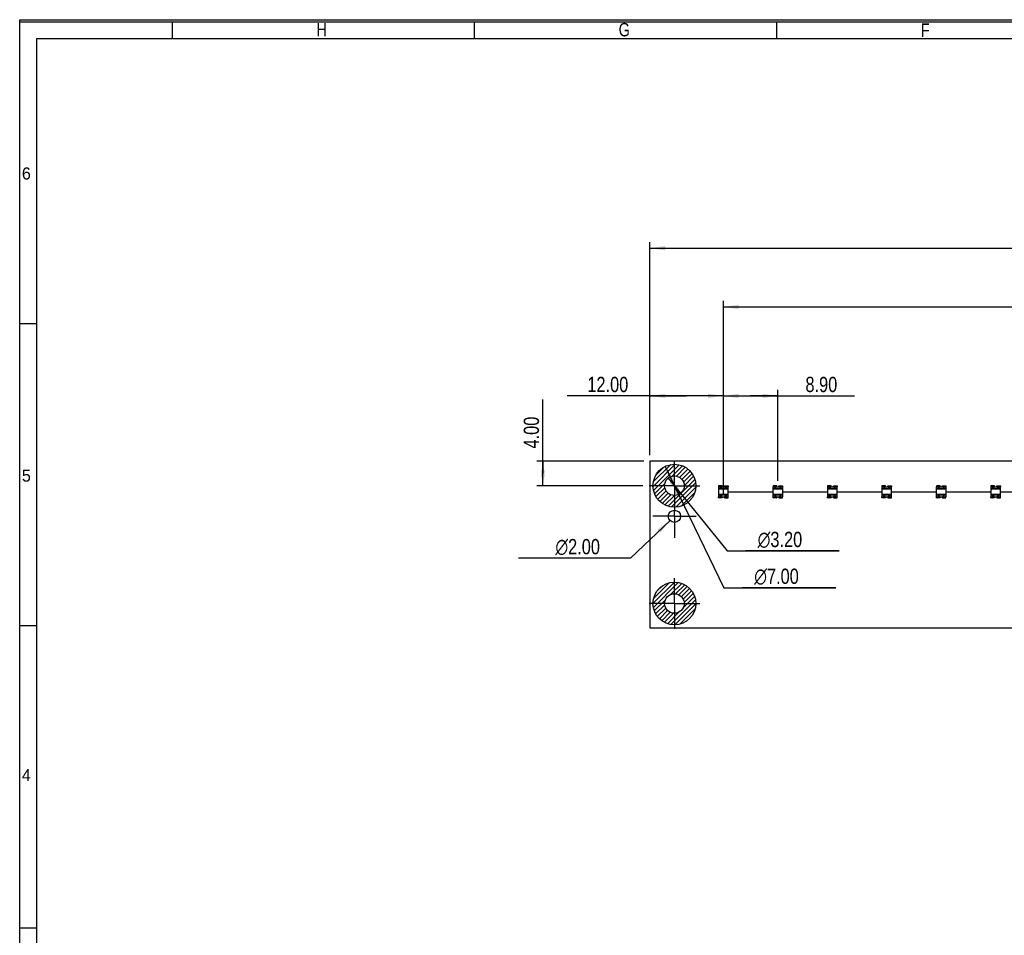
# Model space of a CAD drawing. Header units: millimetres. Extents: x 0 to 420, y 0 to 297.
# Tile 2 of 13: x 0 to 161, y 147 to 297. Entities that reach past the tile are written whole.
import ezdxf

# ---------------------------------------------------------------- set-up
doc = ezdxf.new("R2010")
doc.units = ezdxf.units.MM
doc.header["$LTSCALE"] = 23.1
doc.linetypes.add('CENTER', pattern=[0.6, 0.375, -0.075, 0.075, -0.075])
doc.layers.get('0').update_dxf_attribs({"linetype": 'CONTINUOUS'})
doc.layers.add('02___PRT_ALL_AXES', color=7, linetype='CONTINUOUS')
doc.layers.add('03___PRT_ALL_CURVES', color=7, linetype='CONTINUOUS')
doc.styles.get("Standard").update_dxf_attribs({"font": 'txt', "width": 0.8})
doc.styles.add('TEXTSTYLE_1', font='gdt', dxfattribs={"width": 0.8})
doc.styles.add('TEXTSTYLE_2', font='txt', dxfattribs={"width": 0.999999})
doc.dimstyles.new('DIMSTYLE_1', dxfattribs={"dimtxt": 2.5, "dimasz": 2.5, "dimexe": 1, "dimexo": 1, "dimtad": 1, "dimzin": 0, "dimdsep": 46, "dimtxsty": 'STANDARD', "dimblk": '_FILLED', "dimblk1": '_FILLED', "dimblk2": '_FILLED', "dimcen": 0.09, "dimadec": 0, "dimazin": 0, "dimtp": 0.1, "dimtm": 0.1, "dimtfac": 1, "dimtofl": 0, "dimtmove": 0, "dimatfit": 3, "dimldrblk": '_FILLED', "dimfxl": 1, "dimtolj": 1, "dimtzin": 0, "dimarcsym": 0})
doc.dimstyles.new('DIMSTYLE_2', dxfattribs={"dimtxt": 2.5, "dimasz": 2.5, "dimexe": 1, "dimexo": 1, "dimtad": 1, "dimzin": 0, "dimdsep": 46, "dimtxsty": 'STANDARD', "dimblk": '_FILLED', "dimblk1": '_FILLED', "dimblk2": '_FILLED', "dimcen": 0.09, "dimadec": 0, "dimazin": 0, "dimtp": 0.5, "dimtm": 0.5, "dimtfac": 1, "dimtofl": 0, "dimtmove": 0, "dimatfit": 3, "dimldrblk": '_FILLED', "dimfxl": 1, "dimtolj": 1, "dimtzin": 0, "dimarcsym": 0})
doc.dimstyles.new('DIMSTYLE_4', dxfattribs={"dimtxt": 2.5, "dimasz": 2.5, "dimexe": 1, "dimexo": 1, "dimtad": 1, "dimzin": 0, "dimdsep": 46, "dimtxsty": 'STANDARD', "dimblk": '_FILLED', "dimblk1": '_FILLED', "dimblk2": '_FILLED', "dimcen": 0.09, "dimadec": 0, "dimazin": 0, "dimtp": 0.2, "dimtm": 0.2, "dimtfac": 1, "dimtofl": 0, "dimtmove": 0, "dimatfit": 3, "dimldrblk": '_FILLED', "dimfxl": 1, "dimtolj": 1, "dimtzin": 0, "dimarcsym": 0})
doc.dimstyles.new('DIMSTYLE_5', dxfattribs={"dimtxt": 2.5, "dimasz": 2.5, "dimexe": 1, "dimexo": 1, "dimtad": 1, "dimzin": 0, "dimdsep": 46, "dimtxsty": 'STANDARD', "dimblk": '_FILLED', "dimblk1": '_FILLED', "dimblk2": '_FILLED', "dimcen": 0.09, "dimadec": 0, "dimazin": 0, "dimtp": 0.2, "dimtm": 0.2, "dimtfac": 1, "dimtmove": 0, "dimatfit": 2, "dimldrblk": '_FILLED', "dimfxl": 1, "dimtolj": 1, "dimtzin": 0, "dimarcsym": 0})
doc.dimstyles.new('DIMSTYLE_6', dxfattribs={"dimtxt": 2.5, "dimasz": 2.5, "dimexe": 1, "dimexo": 1, "dimtad": 1, "dimzin": 0, "dimdsep": 46, "dimtxsty": 'STANDARD', "dimblk": '_FILLED', "dimblk1": '_FILLED', "dimblk2": '_FILLED', "dimcen": 0.09, "dimadec": 0, "dimazin": 0, "dimtp": 0.1, "dimtm": 0.1, "dimtfac": 1, "dimtmove": 0, "dimatfit": 2, "dimldrblk": '_FILLED', "dimfxl": 1, "dimtolj": 1, "dimtzin": 0, "dimarcsym": 0})

# ---------------------------------------------------------------- blocks, each defined once
blk = doc.blocks.new('_FILLED')
at = {"color": 0, "linetype": 'BYBLOCK'}
blk.add_solid([(0, 0), (-1, 0.14), (-1, -0.14)], dxfattribs=at)
blk = doc.blocks.new('*D1')
at = {"color": 2, "linetype": 'CONTINUOUS'}
for p, q in [((103, 225.83), (103, 260.65)), ((103, 259.65), (204, 259.65)), ((305, 259.65), (204, 259.65)), ((305, 225.83), (305, 260.65))]:
    blk.add_line(p, q, dxfattribs=at)
at = {"color": 2, "linetype": 'CONTINUOUS', "xscale": 2.5, "yscale": 2.5, "zscale": 2.5, "rotation": 180}
blk.add_blockref('_FILLED', (103, 259.65), dxfattribs=at)
at = {"color": 2, "linetype": 'CONTINUOUS', "xscale": 2.5, "yscale": 2.5, "zscale": 2.5}
blk.add_blockref('_FILLED', (305, 259.65), dxfattribs=at)
at = {"color": 2, "linetype": 'CONTINUOUS', "insert": (204, 262.77), "char_height": 2.5, "width": 12, "attachment_point": 2, "line_spacing_factor": 0.9}
blk.add_mtext('202.00', dxfattribs=at)
blk = doc.blocks.new('*D3')
at = {"color": 2, "linetype": 'CONTINUOUS'}
for p, q in [((109, 235.51), (89.46, 235.51)), ((103, 225.83), (103, 236.51)), ((103, 235.51), (109, 235.51)), ((115, 235.51), (109, 235.51)), ((115, 221.63), (115, 236.51))]:
    blk.add_line(p, q, dxfattribs=at)
at = {"color": 2, "linetype": 'CONTINUOUS', "xscale": 2.5, "yscale": 2.5, "zscale": 2.5, "rotation": 180}
blk.add_blockref('_FILLED', (103, 235.51), dxfattribs=at)
at = {"color": 2, "linetype": 'CONTINUOUS', "xscale": 2.5, "yscale": 2.5, "zscale": 2.5}
blk.add_blockref('_FILLED', (115, 235.51), dxfattribs=at)
at = {"color": 2, "linetype": 'CONTINUOUS', "insert": (99.46, 238.63), "char_height": 2.5, "width": 10, "attachment_point": 3, "line_spacing_factor": 0.9}
blk.add_mtext('12.00', dxfattribs=at)
blk = doc.blocks.new('*D5')
at = {"color": 2, "linetype": 'CONTINUOUS'}
for p, q in [((85.5, 222.83), (85.5, 234.91)), ((102, 224.83), (84.5, 224.83)), ((85.5, 224.83), (85.5, 222.83)), ((85.5, 220.83), (85.5, 222.83)), ((101.86, 220.83), (84.5, 220.83))]:
    blk.add_line(p, q, dxfattribs=at)
at = {"color": 2, "linetype": 'CONTINUOUS', "xscale": 2.5, "yscale": 2.5, "zscale": 2.5}
for p, rotation in [((85.5, 224.83), 90), ((85.5, 220.83), 270)]:
    blk.add_blockref('_FILLED', p, dxfattribs=dict(at, rotation=rotation))
at = {"color": 2, "linetype": 'CONTINUOUS', "insert": (82.37, 226.91), "char_height": 2.5, "width": 8, "attachment_point": 1, "rotation": 90, "line_spacing_factor": 0.9}
blk.add_mtext('4.00', dxfattribs=at)
blk = doc.blocks.new('*D7')
at = {"color": 2, "linetype": 'CONTINUOUS'}
for p, q in [((115, 221.63), (115, 236.51)), ((115, 235.51), (119.45, 235.51)), ((123.9, 235.51), (119.45, 235.51)), ((119.45, 235.51), (136.41, 235.51)), ((123.9, 221.63), (123.9, 236.51))]:
    blk.add_line(p, q, dxfattribs=at)
at = {"color": 2, "linetype": 'CONTINUOUS', "xscale": 2.5, "yscale": 2.5, "zscale": 2.5, "rotation": 180}
blk.add_blockref('_FILLED', (115, 235.51), dxfattribs=at)
at = {"color": 2, "linetype": 'CONTINUOUS', "xscale": 2.5, "yscale": 2.5, "zscale": 2.5}
blk.add_blockref('_FILLED', (123.9, 235.51), dxfattribs=at)
at = {"color": 2, "linetype": 'CONTINUOUS', "insert": (128.41, 238.63), "char_height": 2.5, "width": 8, "attachment_point": 1, "line_spacing_factor": 0.9}
blk.add_mtext('8.90', dxfattribs=at)
blk = doc.blocks.new('*D9')
at = {"color": 2, "linetype": 'CONTINUOUS'}
for p, q in [((105.48, 223.98), (107, 220.83)), ((108.52, 217.68), (107, 220.83)), ((107, 220.83), (115.05, 204.15)), ((115.05, 204.15), (133.39, 204.15)), ((133.39, 204.15), (118.05, 204.15))]:
    blk.add_line(p, q, dxfattribs=at)
at = {"color": 2, "linetype": 'CONTINUOUS', "xscale": 2.5, "yscale": 2.5, "zscale": 2.5}
for p, rotation in [((105.48, 223.98), 115.7832072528), ((108.52, 217.68), 295.7832072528)]:
    blk.add_blockref('_FILLED', p, dxfattribs=dict(at, rotation=rotation))
at = {"color": 2, "linetype": 'CONTINUOUS', "insert": (120.05, 207.28), "char_height": 2.5, "width": 11.3333, "attachment_point": 1, "line_spacing_factor": 0.9, "style": 'TEXTSTYLE_1'}
blk.add_mtext('{\\Fgdt;n}\\Ftxt;7.00', dxfattribs=at)
blk = doc.blocks.new('*D10')
at = {"color": 2, "linetype": 'CONTINUOUS'}
for p, q in [((105.99, 222.07), (107, 220.83)), ((108.01, 219.58), (107, 220.83)), ((107, 220.83), (115.61, 210.17)), ((115.61, 210.17), (133.95, 210.17)), ((133.95, 210.17), (118.61, 210.17))]:
    blk.add_line(p, q, dxfattribs=at)
at = {"color": 2, "linetype": 'CONTINUOUS', "xscale": 2.5, "yscale": 2.5, "zscale": 2.5}
for p, rotation in [((105.99, 222.07), 128.9635632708), ((108.01, 219.58), 308.9635632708)]:
    blk.add_blockref('_FILLED', p, dxfattribs=dict(at, rotation=rotation))
at = {"color": 2, "linetype": 'CONTINUOUS', "insert": (120.61, 213.3), "char_height": 2.5, "width": 11.3333, "attachment_point": 1, "line_spacing_factor": 0.9, "style": 'TEXTSTYLE_1'}
blk.add_mtext('{\\Fgdt;n}\\Ftxt;3.20', dxfattribs=at)
blk = doc.blocks.new('*D13')
at = {"color": 2, "linetype": 'CONTINUOUS'}
for p, q in [((115, 219.39), (115, 251.05)), ((293, 219.39), (293, 251.05)), ((115, 250.05), (204, 250.05)), ((293, 250.05), (204, 250.05))]:
    blk.add_line(p, q, dxfattribs=at)
at = {"color": 2, "linetype": 'CONTINUOUS', "xscale": 2.5, "yscale": 2.5, "zscale": 2.5, "rotation": 180}
blk.add_blockref('_FILLED', (115, 250.05), dxfattribs=at)
at = {"color": 2, "linetype": 'CONTINUOUS', "xscale": 2.5, "yscale": 2.5, "zscale": 2.5}
blk.add_blockref('_FILLED', (293, 250.05), dxfattribs=at)
at = {"color": 2, "linetype": 'CONTINUOUS', "insert": (204, 253.18), "char_height": 2.5, "width": 12, "attachment_point": 2, "line_spacing_factor": 0.9}
blk.add_mtext('178.00', dxfattribs=at)
blk = doc.blocks.new('*D32')
at = {"color": 2, "linetype": 'CONTINUOUS'}
for p, q in [((106.28, 215.14), (99.83, 208.99)), ((96.83, 208.99), (81.5, 208.99)), ((99.83, 208.99), (96.83, 208.99))]:
    blk.add_line(p, q, dxfattribs=at)
at = {"color": 2, "linetype": 'CONTINUOUS', "xscale": 2.5, "yscale": 2.5, "zscale": 2.5, "rotation": 43.6425478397}
blk.add_blockref('_FILLED', (106.28, 215.14), dxfattribs=at)
at = {"color": 2, "linetype": 'CONTINUOUS', "insert": (94.83, 212.12), "char_height": 2.5, "width": 11.3333, "attachment_point": 3, "line_spacing_factor": 0.9, "style": 'TEXTSTYLE_1'}
blk.add_mtext('{\\Fgdt;n}\\Ftxt;2.00', dxfattribs=at)

msp = doc.modelspace()

# ---------------------------------------------------------------- linework, layer by layer
at = {"color": 7, "linetype": 'CONTINUOUS', "true_color": 0xf5f5f5}
for p, q in [((0, 0), (0, 297)), ((0, 297), (420, 297)), ((0.038, 0.358), (0.038, 296.671)), ((0.038, 296.671), (419.978, 296.671)), ((24.894, 296.671), (24.894, 293.928)), ((74.279, 296.671), (74.279, 293.928)), ((123.665, 296.671), (123.665, 293.928)), ((2.782, 3.102), (2.782, 293.928)), ((2.782, 293.928), (417.234, 293.928)), ((2.782, 247.286), (0.038, 247.286)), ((2.782, 197.9), (0.038, 197.9)), ((2.782, 148.515), (0.038, 148.515))]:
    msp.add_line(p, q, dxfattribs=at)
at = {"color": 7, "linetype": 'CONTINUOUS'}
for p, q in [((102.999, 224.828), (102.999, 197.578)), ((304.999, 224.828), (102.999, 224.828)), ((114.199, 220.628), (114.199, 219.028)), ((114.199, 220.628), (114.449, 220.628)), ((114.749, 220.628), (115.249, 220.628)), ((115.549, 220.628), (115.799, 220.628)), ((115.799, 219.028), (115.799, 220.628)), ((123.099, 220.628), (123.099, 219.028)), ((123.099, 220.628), (123.349, 220.628)), ((123.649, 220.628), (124.149, 220.628)), ((124.449, 220.628), (124.699, 220.628)), ((124.699, 219.028), (124.699, 220.628)), ((131.999, 220.628), (131.999, 219.028)), ((131.999, 220.628), (132.249, 220.628)), ((132.549, 220.628), (133.049, 220.628)), ((133.349, 220.628), (133.599, 220.628)), ((133.599, 219.028), (133.599, 220.628)), ((140.899, 220.628), (140.899, 219.028)), ((140.899, 220.628), (141.149, 220.628)), ((141.449, 220.628), (141.949, 220.628)), ((142.249, 220.628), (142.499, 220.628)), ((142.499, 219.028), (142.499, 220.628)), ((149.799, 220.628), (149.799, 219.028)), ((149.799, 220.628), (150.049, 220.628)), ((150.349, 220.628), (150.849, 220.628)), ((151.149, 220.628), (151.399, 220.628)), ((151.399, 219.028), (151.399, 220.628)), ((158.699, 220.628), (158.699, 219.028)), ((158.699, 220.628), (158.949, 220.628)), ((159.249, 220.628), (159.749, 220.628)), ((160.049, 220.628), (160.299, 220.628)), ((160.299, 219.028), (160.299, 220.628)), ((114.199, 220.347), (115.799, 220.347)), ((115.799, 220.323), (114.199, 220.323)), ((115.799, 220.278), (114.199, 220.278)), ((115.799, 219.378), (114.199, 219.378)), ((114.199, 219.333), (115.799, 219.333)), ((115.799, 219.308), (114.199, 219.308)), ((114.199, 219.028), (114.449, 219.028)), ((114.749, 219.028), (115.249, 219.028)), ((115.549, 219.028), (115.799, 219.028)), ((123.099, 220.347), (124.699, 220.347)), ((124.699, 220.323), (123.099, 220.323)), ((124.699, 220.278), (123.099, 220.278)), ((124.699, 219.378), (123.099, 219.378)), ((123.099, 219.333), (124.699, 219.333)), ((124.699, 219.308), (123.099, 219.308)), ((123.099, 219.028), (123.349, 219.028)), ((123.649, 219.028), (124.149, 219.028)), ((124.449, 219.028), (124.699, 219.028)), ((131.999, 220.347), (133.599, 220.347)), ((133.599, 220.323), (131.999, 220.323)), ((133.599, 220.278), (131.999, 220.278)), ((133.599, 219.378), (131.999, 219.378)), ((131.999, 219.333), (133.599, 219.333)), ((133.599, 219.308), (131.999, 219.308)), ((131.999, 219.028), (132.249, 219.028)), ((132.549, 219.028), (133.049, 219.028)), ((133.349, 219.028), (133.599, 219.028)), ((140.899, 220.347), (142.499, 220.347)), ((142.499, 220.323), (140.899, 220.323)), ((142.499, 220.278), (140.899, 220.278)), ((142.499, 219.378), (140.899, 219.378)), ((140.899, 219.333), (142.499, 219.333)), ((142.499, 219.308), (140.899, 219.308)), ((140.899, 219.028), (141.149, 219.028)), ((141.449, 219.028), (141.949, 219.028)), ((142.249, 219.028), (142.499, 219.028)), ((149.799, 220.347), (151.399, 220.347)), ((151.399, 220.323), (149.799, 220.323)), ((151.399, 220.278), (149.799, 220.278)), ((151.399, 219.378), (149.799, 219.378)), ((149.799, 219.333), (151.399, 219.333)), ((151.399, 219.308), (149.799, 219.308)), ((149.799, 219.028), (150.049, 219.028)), ((150.349, 219.028), (150.849, 219.028)), ((151.149, 219.028), (151.399, 219.028)), ((158.699, 220.347), (160.299, 220.347)), ((160.299, 220.323), (158.699, 220.323)), ((160.299, 220.278), (158.699, 220.278)), ((160.299, 219.378), (158.699, 219.378)), ((158.699, 219.333), (160.299, 219.333)), ((160.299, 219.308), (158.699, 219.308)), ((158.699, 219.028), (158.949, 219.028)), ((159.249, 219.028), (159.749, 219.028)), ((160.049, 219.028), (160.299, 219.028)), ((102.999, 197.578), (171.749, 197.578))]:
    msp.add_line(p, q, dxfattribs=at)
at = {"color": 2, "linetype": 'CONTINUOUS'}
for p, q in [((103.502, 220.681), (107.146, 224.325)), ((103.553, 221.438), (106.389, 224.274)), ((103.585, 220.056), (107.77, 224.242)), ((103.945, 222.538), (105.289, 223.881)), ((106.617, 222.381), (108.309, 224.073)), ((107.335, 222.392), (108.782, 223.839)), ((107.839, 222.189), (109.2, 223.549)), ((108.22, 221.862), (109.565, 223.208)), ((108.485, 221.421), (109.88, 222.815)), ((108.599, 220.828), (110.141, 222.37)), ((103.753, 219.518), (105.445, 221.209)), ((103.987, 219.044), (105.435, 220.492)), ((105.963, 217.485), (110.342, 221.864)), ((106.543, 217.357), (110.469, 221.284)), ((107.228, 217.335), (110.492, 220.599)), ((114.224, 220.793), (114.258, 220.828)), ((114.224, 220.652), (114.4, 220.828)), ((114.341, 220.628), (114.541, 220.828)), ((114.466, 220.611), (114.683, 220.828)), ((114.507, 220.51), (114.824, 220.828)), ((114.607, 220.469), (114.824, 220.686)), ((115.174, 220.753), (115.248, 220.828)), ((115.174, 220.612), (115.39, 220.828)), ((115.265, 220.562), (115.531, 220.828)), ((115.337, 220.492), (115.673, 220.828)), ((115.614, 220.628), (115.774, 220.788)), ((115.755, 220.628), (115.774, 220.646)), ((123.124, 220.793), (123.158, 220.828)), ((123.124, 220.652), (123.3, 220.828)), ((123.241, 220.628), (123.441, 220.828)), ((123.366, 220.611), (123.583, 220.828)), ((123.407, 220.51), (123.724, 220.828)), ((123.507, 220.469), (123.724, 220.686)), ((124.074, 220.753), (124.148, 220.828)), ((124.074, 220.612), (124.29, 220.828)), ((124.165, 220.562), (124.431, 220.828)), ((124.237, 220.492), (124.573, 220.828)), ((124.514, 220.628), (124.674, 220.788)), ((124.655, 220.628), (124.674, 220.646)), ((132.024, 220.793), (132.058, 220.828)), ((132.024, 220.652), (132.2, 220.828)), ((132.141, 220.628), (132.341, 220.828)), ((132.266, 220.611), (132.483, 220.828)), ((132.307, 220.51), (132.624, 220.828)), ((132.407, 220.469), (132.624, 220.686)), ((132.974, 220.753), (133.048, 220.828)), ((132.974, 220.612), (133.19, 220.828)), ((133.065, 220.562), (133.331, 220.828)), ((133.137, 220.492), (133.473, 220.828)), ((133.414, 220.628), (133.574, 220.788)), ((133.555, 220.628), (133.574, 220.646)), ((140.924, 220.793), (140.958, 220.828)), ((140.924, 220.652), (141.1, 220.828)), ((141.041, 220.628), (141.241, 220.828)), ((141.166, 220.611), (141.383, 220.828)), ((141.207, 220.51), (141.524, 220.828)), ((141.307, 220.469), (141.524, 220.686)), ((141.874, 220.753), (141.948, 220.828)), ((141.874, 220.612), (142.09, 220.828)), ((141.965, 220.562), (142.231, 220.828)), ((142.037, 220.492), (142.373, 220.828)), ((142.314, 220.628), (142.474, 220.788)), ((142.455, 220.628), (142.474, 220.646)), ((149.824, 220.793), (149.858, 220.828)), ((149.824, 220.652), (150, 220.828)), ((149.941, 220.628), (150.141, 220.828)), ((150.066, 220.611), (150.283, 220.828)), ((150.107, 220.51), (150.424, 220.828)), ((150.207, 220.469), (150.424, 220.686)), ((150.774, 220.753), (150.848, 220.828)), ((150.774, 220.612), (150.99, 220.828)), ((150.865, 220.562), (151.131, 220.828)), ((150.937, 220.492), (151.273, 220.828)), ((151.214, 220.628), (151.374, 220.788)), ((151.355, 220.628), (151.374, 220.646)), ((158.724, 220.793), (158.758, 220.828)), ((158.724, 220.652), (158.9, 220.828)), ((158.841, 220.628), (159.041, 220.828)), ((158.966, 220.611), (159.183, 220.828)), ((159.007, 220.51), (159.324, 220.828)), ((159.107, 220.469), (159.324, 220.686)), ((159.674, 220.753), (159.748, 220.828)), ((159.674, 220.612), (159.89, 220.828)), ((159.765, 220.562), (160.031, 220.828)), ((159.837, 220.492), (160.173, 220.828)), ((160.114, 220.628), (160.274, 220.788)), ((160.255, 220.628), (160.274, 220.646)), ((104.277, 218.627), (105.637, 219.987)), ((104.619, 218.262), (105.964, 219.607)), ((105.011, 217.947), (106.406, 219.342)), ((105.457, 217.686), (106.999, 219.228)), ((108.108, 217.508), (110.319, 219.719)), ((114.224, 218.955), (114.297, 219.028)), ((114.238, 218.828), (114.594, 219.183)), ((114.38, 218.828), (114.695, 219.142)), ((114.521, 218.828), (114.735, 219.042)), ((114.663, 218.828), (114.824, 218.989)), ((114.804, 218.828), (114.824, 218.848)), ((115.174, 218.915), (115.418, 219.159)), ((115.228, 218.828), (115.518, 219.118)), ((115.37, 218.828), (115.559, 219.017)), ((115.511, 218.828), (115.711, 219.028)), ((115.653, 218.828), (115.774, 218.949)), ((123.124, 218.955), (123.197, 219.028)), ((123.138, 218.828), (123.494, 219.183)), ((123.28, 218.828), (123.595, 219.142)), ((123.421, 218.828), (123.635, 219.042)), ((123.563, 218.828), (123.724, 218.989)), ((123.704, 218.828), (123.724, 218.848)), ((124.074, 218.915), (124.318, 219.159)), ((124.128, 218.828), (124.418, 219.118)), ((124.27, 218.828), (124.459, 219.017)), ((124.411, 218.828), (124.611, 219.028)), ((124.553, 218.828), (124.674, 218.949)), ((132.024, 218.955), (132.097, 219.028)), ((132.038, 218.828), (132.394, 219.183)), ((132.18, 218.828), (132.495, 219.142)), ((132.321, 218.828), (132.535, 219.042)), ((132.463, 218.828), (132.624, 218.989)), ((132.604, 218.828), (132.624, 218.848)), ((132.974, 218.915), (133.218, 219.159)), ((133.028, 218.828), (133.318, 219.118)), ((133.17, 218.828), (133.359, 219.017)), ((133.311, 218.828), (133.511, 219.028)), ((133.453, 218.828), (133.574, 218.949)), ((140.924, 218.955), (140.997, 219.028)), ((140.938, 218.828), (141.294, 219.183)), ((141.08, 218.828), (141.395, 219.142)), ((141.221, 218.828), (141.435, 219.042)), ((141.363, 218.828), (141.524, 218.989)), ((141.504, 218.828), (141.524, 218.848)), ((141.874, 218.915), (142.118, 219.159)), ((141.928, 218.828), (142.218, 219.118)), ((142.07, 218.828), (142.259, 219.017)), ((142.211, 218.828), (142.411, 219.028)), ((142.353, 218.828), (142.474, 218.949)), ((149.824, 218.955), (149.897, 219.028)), ((149.838, 218.828), (150.194, 219.183)), ((149.98, 218.828), (150.295, 219.142)), ((150.121, 218.828), (150.335, 219.042)), ((150.263, 218.828), (150.424, 218.989)), ((150.404, 218.828), (150.424, 218.848)), ((150.774, 218.915), (151.018, 219.159)), ((150.828, 218.828), (151.118, 219.118)), ((150.97, 218.828), (151.159, 219.017)), ((151.111, 218.828), (151.311, 219.028)), ((151.253, 218.828), (151.374, 218.949)), ((158.724, 218.955), (158.797, 219.028)), ((158.738, 218.828), (159.094, 219.183)), ((158.88, 218.828), (159.195, 219.142)), ((159.021, 218.828), (159.235, 219.042)), ((159.163, 218.828), (159.324, 218.989)), ((159.304, 218.828), (159.324, 218.848)), ((159.674, 218.915), (159.918, 219.159)), ((159.728, 218.828), (160.018, 219.118)), ((159.87, 218.828), (160.059, 219.017)), ((160.011, 218.828), (160.211, 219.028)), ((160.153, 218.828), (160.274, 218.949)), ((103.499, 201.586), (106.991, 205.078)), ((103.558, 200.937), (107.639, 205.019)), ((103.594, 202.388), (106.189, 204.983)), ((106.381, 203.054), (108.195, 204.867)), ((107.2, 203.165), (108.682, 204.647)), ((107.739, 202.997), (109.111, 204.369)), ((104.277, 203.777), (104.799, 204.3)), ((108.144, 202.695), (109.488, 204.039)), ((108.437, 202.28), (109.814, 203.658)), ((108.592, 201.729), (110.088, 203.224)), ((103.71, 200.382), (105.523, 202.195)), ((103.93, 199.895), (105.412, 201.377)), ((106.406, 198.128), (110.448, 202.171)), ((107.063, 198.078), (110.498, 201.514)), ((108.428, 200.857), (110.303, 202.733)), ((104.208, 199.466), (105.58, 200.838)), ((104.538, 199.089), (105.882, 200.433)), ((104.919, 198.763), (106.296, 200.14)), ((105.352, 198.489), (106.848, 199.985)), ((105.844, 198.274), (107.719, 200.149)), ((107.883, 198.191), (110.386, 200.694))]:
    msp.add_line(p, q, dxfattribs=at)
at = {"color": 4, "linetype": 'CONTINUOUS'}
for p, q in [((114.224, 220.828), (114.224, 220.628)), ((114.824, 220.828), (114.224, 220.828)), ((114.449, 220.628), (114.749, 220.628)), ((114.824, 220.628), (114.824, 220.828)), ((115.174, 220.628), (115.174, 220.828)), ((115.174, 220.828), (115.774, 220.828)), ((115.249, 220.628), (115.549, 220.628)), ((115.774, 220.828), (115.774, 220.628)), ((123.124, 220.828), (123.124, 220.628)), ((123.724, 220.828), (123.124, 220.828)), ((123.349, 220.628), (123.649, 220.628)), ((123.724, 220.628), (123.724, 220.828)), ((124.074, 220.628), (124.074, 220.828)), ((124.074, 220.828), (124.674, 220.828)), ((124.149, 220.628), (124.449, 220.628)), ((124.674, 220.828), (124.674, 220.628)), ((132.024, 220.828), (132.024, 220.628)), ((132.624, 220.828), (132.024, 220.828)), ((132.249, 220.628), (132.549, 220.628)), ((132.624, 220.628), (132.624, 220.828)), ((132.974, 220.628), (132.974, 220.828)), ((132.974, 220.828), (133.574, 220.828)), ((133.049, 220.628), (133.349, 220.628)), ((133.574, 220.828), (133.574, 220.628)), ((140.924, 220.828), (140.924, 220.628)), ((141.524, 220.828), (140.924, 220.828)), ((141.149, 220.628), (141.449, 220.628)), ((141.524, 220.628), (141.524, 220.828)), ((141.874, 220.628), (141.874, 220.828)), ((141.874, 220.828), (142.474, 220.828)), ((141.949, 220.628), (142.249, 220.628)), ((142.474, 220.828), (142.474, 220.628)), ((149.824, 220.828), (149.824, 220.628)), ((150.424, 220.828), (149.824, 220.828)), ((150.049, 220.628), (150.349, 220.628)), ((150.424, 220.628), (150.424, 220.828)), ((150.774, 220.628), (150.774, 220.828)), ((150.774, 220.828), (151.374, 220.828)), ((150.849, 220.628), (151.149, 220.628)), ((151.374, 220.828), (151.374, 220.628)), ((158.724, 220.828), (158.724, 220.628)), ((159.324, 220.828), (158.724, 220.828)), ((158.949, 220.628), (159.249, 220.628)), ((159.324, 220.628), (159.324, 220.828)), ((159.674, 220.628), (159.674, 220.828)), ((159.674, 220.828), (160.274, 220.828)), ((159.749, 220.628), (160.049, 220.628)), ((160.274, 220.828), (160.274, 220.628)), ((114.224, 218.828), (114.224, 219.028)), ((114.749, 219.028), (114.449, 219.028)), ((114.824, 219.028), (114.824, 218.828)), ((115.174, 219.028), (115.174, 218.828)), ((115.549, 219.028), (115.249, 219.028)), ((115.774, 218.828), (115.774, 219.028)), ((123.124, 218.828), (123.124, 219.028)), ((123.649, 219.028), (123.349, 219.028)), ((123.724, 219.028), (123.724, 218.828)), ((124.074, 219.028), (124.074, 218.828)), ((124.449, 219.028), (124.149, 219.028)), ((124.674, 218.828), (124.674, 219.028)), ((132.024, 218.828), (132.024, 219.028)), ((132.549, 219.028), (132.249, 219.028)), ((132.624, 219.028), (132.624, 218.828)), ((132.974, 219.028), (132.974, 218.828)), ((133.349, 219.028), (133.049, 219.028)), ((133.574, 218.828), (133.574, 219.028)), ((140.924, 218.828), (140.924, 219.028)), ((141.449, 219.028), (141.149, 219.028)), ((141.524, 219.028), (141.524, 218.828)), ((141.874, 219.028), (141.874, 218.828)), ((142.249, 219.028), (141.949, 219.028)), ((142.474, 218.828), (142.474, 219.028)), ((149.824, 218.828), (149.824, 219.028)), ((150.349, 219.028), (150.049, 219.028)), ((150.424, 219.028), (150.424, 218.828)), ((150.774, 219.028), (150.774, 218.828)), ((151.149, 219.028), (150.849, 219.028)), ((151.374, 218.828), (151.374, 219.028)), ((158.724, 218.828), (158.724, 219.028)), ((159.249, 219.028), (158.949, 219.028)), ((159.324, 219.028), (159.324, 218.828)), ((159.674, 219.028), (159.674, 218.828)), ((160.049, 219.028), (159.749, 219.028)), ((160.274, 218.828), (160.274, 219.028)), ((114.824, 218.828), (114.224, 218.828)), ((115.174, 218.828), (115.774, 218.828)), ((123.724, 218.828), (123.124, 218.828)), ((124.074, 218.828), (124.674, 218.828)), ((132.624, 218.828), (132.024, 218.828)), ((132.974, 218.828), (133.574, 218.828)), ((141.524, 218.828), (140.924, 218.828)), ((141.874, 218.828), (142.474, 218.828)), ((150.424, 218.828), (149.824, 218.828)), ((150.774, 218.828), (151.374, 218.828)), ((159.324, 218.828), (158.724, 218.828)), ((159.674, 218.828), (160.274, 218.828))]:
    msp.add_line(p, q, dxfattribs=at)
for centre, radius in [((106.999, 220.828), 3.5), ((106.999, 220.828), 1.6), ((106.999, 201.578), 3.5), ((106.999, 201.578), 1.6)]:
    msp.add_circle(centre, radius, dxfattribs=at)
at = {"color": 7, "linetype": 'CONTINUOUS'}
for centre, start, end in [((114.599, 220.628), 180, 360), ((115.399, 220.628), 180, 360), ((123.499, 220.628), 180, 360), ((124.299, 220.628), 180, 360), ((132.399, 220.628), 180, 360), ((133.199, 220.628), 180, 360), ((141.299, 220.628), 180, 360), ((142.099, 220.628), 180, 360), ((150.199, 220.628), 180, 360), ((150.999, 220.628), 180, 360), ((159.099, 220.628), 180, 360), ((159.899, 220.628), 180, 360), ((114.599, 219.028), 0, 180), ((115.399, 219.028), 0, 180), ((123.499, 219.028), 0, 180), ((124.299, 219.028), 0, 180), ((132.399, 219.028), 0, 180), ((133.199, 219.028), 0, 180), ((141.299, 219.028), 0, 180), ((142.099, 219.028), 0, 180), ((150.199, 219.028), 0, 180), ((150.999, 219.028), 0, 180), ((159.099, 219.028), 0, 180), ((159.899, 219.028), 0, 180)]:
    msp.add_arc(centre, 0.15, start, end, dxfattribs=at)
at = {"layer": '02___PRT_ALL_AXES', "color": 7, "linetype": 'CENTER'}
for p, q in [((106.999, 220.828), (106.999, 224.968)), ((106.999, 220.828), (102.859, 220.828)), ((106.999, 220.828), (106.999, 216.688)), ((106.999, 220.828), (111.139, 220.828)), ((106.999, 215.828), (103.459, 215.828)), ((106.999, 215.828), (106.999, 216.688)), ((106.999, 215.828), (106.999, 212.288)), ((106.999, 215.828), (110.539, 215.828)), ((106.999, 201.578), (106.999, 205.718)), ((106.999, 201.578), (102.859, 201.578)), ((106.999, 201.578), (106.999, 197.438)), ((106.999, 201.578), (111.139, 201.578))]:
    msp.add_line(p, q, dxfattribs=at)
at = {"layer": '02___PRT_ALL_AXES', "color": 7, "linetype": 'CONTINUOUS'}
for centre, radius in [((106.999, 220.828), 1.6), ((106.999, 215.828), 1), ((106.999, 201.578), 1.6)]:
    msp.add_circle(centre, radius, dxfattribs=at)
at = {"layer": '03___PRT_ALL_CURVES', "color": 4, "linetype": 'CONTINUOUS'}
for p, q in [((114.449, 220.628), (114.749, 220.628)), ((115.249, 220.628), (115.549, 220.628)), ((123.349, 220.628), (123.649, 220.628)), ((124.149, 220.628), (124.449, 220.628)), ((132.249, 220.628), (132.549, 220.628)), ((133.049, 220.628), (133.349, 220.628)), ((141.149, 220.628), (141.449, 220.628)), ((141.949, 220.628), (142.249, 220.628)), ((150.049, 220.628), (150.349, 220.628)), ((150.849, 220.628), (151.149, 220.628)), ((158.949, 220.628), (159.249, 220.628)), ((159.749, 220.628), (160.049, 220.628)), ((114.749, 219.028), (114.449, 219.028)), ((115.549, 219.028), (115.249, 219.028)), ((123.649, 219.028), (123.349, 219.028)), ((124.449, 219.028), (124.149, 219.028)), ((132.549, 219.028), (132.249, 219.028)), ((133.349, 219.028), (133.049, 219.028)), ((141.449, 219.028), (141.149, 219.028)), ((142.249, 219.028), (141.949, 219.028)), ((150.349, 219.028), (150.049, 219.028)), ((151.149, 219.028), (150.849, 219.028)), ((159.249, 219.028), (158.949, 219.028)), ((160.049, 219.028), (159.749, 219.028))]:
    msp.add_line(p, q, dxfattribs=at)
at = {"layer": '03___PRT_ALL_CURVES', "color": 5, "linetype": 'CENTER'}
for p, q in [((115.799, 219.828), (123.099, 219.828)), ((124.699, 219.828), (131.999, 219.828)), ((133.599, 219.828), (140.899, 219.828)), ((142.499, 219.828), (149.799, 219.828)), ((151.399, 219.828), (158.699, 219.828)), ((160.299, 219.828), (167.599, 219.828))]:
    msp.add_line(p, q, dxfattribs=at)

# ---------------------------------------------------------------- texts
at = {"color": 7, "linetype": 'CONTINUOUS', "true_color": 0xf5f5f5, "char_height": 2.19491, "width": 1.75593, "attachment_point": 1, "line_spacing_factor": 0.9}
for s, insert in [('\\Q0.000018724;H', (48.506, 296.467)), ('\\Q0.000018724;G', (97.892, 296.467)), ('\\Q0.000018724;F', (147.277, 296.383))]:
    msp.add_mtext(s, dxfattribs=dict(at, insert=insert))
at = {"color": 7, "linetype": 'CONTINUOUS', "true_color": 0xf5f5f5, "char_height": 1.97542, "width": 1.97542, "attachment_point": 1, "line_spacing_factor": 0.9, "style": 'TEXTSTYLE_2'}
for s, insert in [('\\Q0.000018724;6', (0.354, 272.856)), ('\\Q0.000018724;5', (0.354, 223.471)), ('\\Q0.000018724;4', (0.354, 174.515))]:
    msp.add_mtext(s, dxfattribs=dict(at, insert=insert))

# ---------------------------------------------------------------- dimensions: what is measured, and where the dimension line sits
at = {"color": 2, "linetype": 'CONTINUOUS'}
for base, p1, p2, dimstyle, picture, middle in [((304.999, 259.647), (102.999, 224.828), (304.999, 224.828), 'DIMSTYLE_2', '*D1', (203.999, 259.647)), ((292.999, 250.051), (114.999, 218.395), (292.999, 218.395), 'DIMSTYLE_2', '*D13', (203.999, 250.051)), ((114.999, 235.508), (102.999, 224.828), (114.999, 220.628), 'DIMSTYLE_4', '*D3', (94.455, 235.508)), ((123.899, 235.508), (114.999, 220.628), (123.899, 220.628), 'DIMSTYLE_4', '*D7', (132.409, 235.508))]:
    dim = msp.add_linear_dim(base=base, p1=p1, p2=p2, dimstyle=dimstyle, dxfattribs=at)
    dim.commit()
    dim.dimension.update_dxf_attribs({"geometry": picture, "text_midpoint": middle, "dimtype": 160})
dim = msp.add_linear_dim(base=(85.498, 220.828), p1=(102.999, 224.828), p2=(102.859, 220.828), angle=270, dimstyle='DIMSTYLE_1', dxfattribs=at)
dim.commit()
dim.dimension.update_dxf_attribs({"geometry": '*D5', "text_midpoint": (85.498, 230.91), "dimtype": 160})
for p1, p2, dimstyle, picture, middle in [((108.521, 217.676), (105.477, 223.979), 'DIMSTYLE_5', '*D9', (125.72, 206.029)), ((108.005, 219.584), (105.993, 222.072), 'DIMSTYLE_6', '*D10', (126.281, 212.049)), ((106.275, 215.138), (107.723, 216.518), 'DIMSTYLE_6', '*D32', (89.167, 210.869))]:
    dim = msp.add_diameter_dim_2p(p1=p1, p2=p2, text='%%c<>', dimstyle=dimstyle, override={"dimtih": 1, "dimtoh": 1, "dimpost": '<>'}, dxfattribs=at)
    dim.commit()
    dim.dimension.update_dxf_attribs({"geometry": picture, "text_midpoint": middle, "dimtype": 163})

doc.saveas('drawing.dxf')
